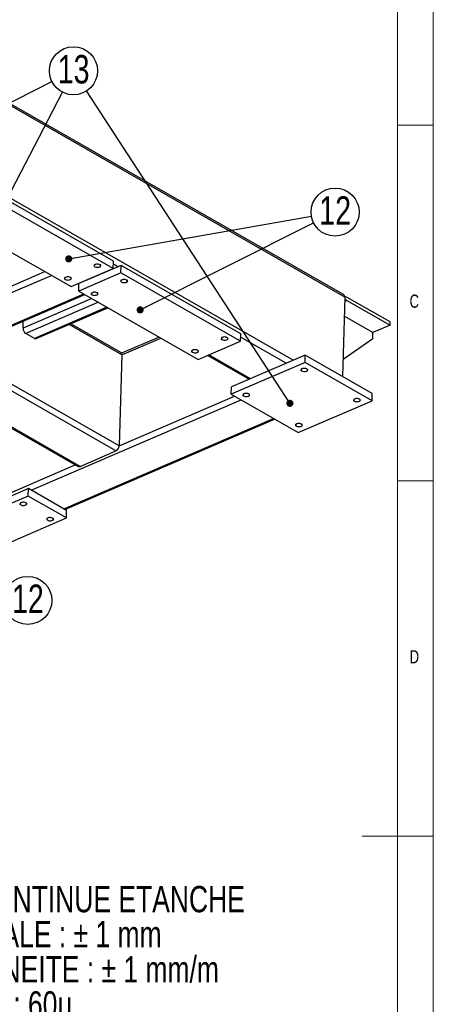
# Model space of a CAD drawing. Header units: millimetres. Extents: x 5 to 589, y 5 to 415.
# Tile 14 of 15: x 531 to 589, y 186 to 325. Entities that reach past the tile are written whole.
import ezdxf

# ---------------------------------------------------------------- set-up
doc = ezdxf.new("R2010")
doc.units = ezdxf.units.MM
doc.layers.add('NOTES', color=6, linetype='Continuous')
doc.layers.add('TRAIT-FINS', color=9, linetype='Continuous')
doc.layers.add('TRAIT-FORT', color=4, linetype='Continuous', lineweight=25)
doc.styles.add('SLDTEXTSTYLE0', font='TXT', dxfattribs={"width": 0.75})
doc.dimstyles.new('SLDDIMSTYLE3', dxfattribs={"dimtxt": 0.18, "dimasz": 1, "dimexe": 0, "dimexo": 0.0625, "dimgap": 0, "dimtad": 0, "dimtih": 1, "dimtoh": 1, "dimdec": 0, "dimrnd": 1e-09, "dimzin": 0, "dimdsep": 46, "dimtxsty": 'Standard', "dimblk1": 'DOT', "dimblk2": 'DOT', "dimsah": 1, "dimcen": 0.09, "dimadec": 0, "dimazin": 0, "dimtfac": 1, "dimtdec": 0, "dimtofl": 0, "dimtmove": 0, "dimatfit": 3, "dimldrblk": 'DOT', "dimfxl": 1, "dimfrac": 2, "dimtolj": 1, "dimtzin": 0, "dimarcsym": 0})

# ---------------------------------------------------------------- blocks, each defined once
blk = doc.blocks.new('SW_NOTE_0')
at = {"layer": 'NOTES', "color": 0, "char_height": 3.7042, "attachment_point": 1, "style": 'SLDTEXTSTYLE0'}
for s, insert in [('SOUDURES :  A=3 CONTINUE ETANCHE', (0, 4.77)), ('TOLERANCE GENERALE : ± 1 mm', (0, -0.16)), ('TOLERANCE DE PLANEITE : ± 1 mm/m', (0, -5.1)), ('PEINTURE EPOXY EP: 60µ', (0, -10.04)), ('COULEUR : BLANC RAL 9010', (0, -14.98)), ('Masse : 207.38 Kg', (0, -19.92))]:
    blk.add_mtext(s, dxfattribs=dict(at, insert=insert))
blk = doc.blocks.new('SW_NOTE_3')
at = {"layer": 'NOTES', "color": 0}
blk.add_circle((3.02, 1.52), 3.38, dxfattribs=at)
at = {"layer": 'NOTES', "color": 0, "insert": (3.04, 3.74), "char_height": 4, "attachment_point": 2, "style": 'SLDTEXTSTYLE0'}
blk.add_mtext('13', dxfattribs=at)
blk = doc.blocks.new('_Dot')
at = {"color": 0, "linetype": 'ByBlock', "lineweight": -2}
blk.add_line((-0.5, 0), (-1, 0), dxfattribs=at)
at = {"color": 0, "linetype": 'ByBlock', "const_width": 0.5}
blk.add_lwpolyline([(-0.25, 0, 1), (0.25, 0, 1)], format="xyb", close=True, dxfattribs=at)
blk = doc.blocks.new('SW_NOTE_4')
at = {"layer": 'NOTES', "color": 0}
blk.add_circle((3.33, 0.59), 3.38, dxfattribs=at)
at = {"layer": 'NOTES', "color": 0, "insert": (3.34, 2.81), "char_height": 4, "attachment_point": 2, "style": 'SLDTEXTSTYLE0'}
blk.add_mtext('12', dxfattribs=at)
blk = doc.blocks.new('SW_NOTE_8')
at = {"layer": 'NOTES', "color": 0}
blk.add_circle((1.14, -3.19), 3.38, dxfattribs=at)
at = {"layer": 'NOTES', "color": 0, "insert": (1.16, -0.96), "char_height": 4, "attachment_point": 2, "style": 'SLDTEXTSTYLE0'}
blk.add_mtext('12', dxfattribs=at)

msp = doc.modelspace()

# ---------------------------------------------------------------- linework, layer by layer
at = {"lineweight": 18}
for p, q in [((589, 5), (589, 415)), ((584, 10), (584, 410)), ((589, 310), (584, 310)), ((584, 260), (589, 260)), ((589, 210), (579, 210))]:
    msp.add_line(p, q, dxfattribs=at)
at = {"layer": 'TRAIT-FINS', "lineweight": 18, "flags": 128}
for points in [[(541.5058, 290.4198), (541.6731, 290.4662), (541.866, 290.4763), (542.0552, 290.4484), (542.2118, 290.3869), (542.3121, 290.3011), (542.3407, 290.204), (542.2933, 290.1104), (542.1771, 290.0347), (542.0098, 289.9882), (541.8169, 289.9782), (541.6277, 290.006), (541.4711, 290.0676), (541.3708, 290.1534), (541.3422, 290.2505), (541.3896, 290.344), (541.5058, 290.4198)], [(537.3577, 288.6315), (537.525, 288.6779), (537.7179, 288.688), (537.9071, 288.6601), (538.0637, 288.5986), (538.164, 288.5127), (538.1926, 288.4157), (538.1452, 288.3221), (538.029, 288.2464), (537.8617, 288.1999), (537.6688, 288.1899), (537.4796, 288.2177), (537.323, 288.2792), (537.2227, 288.3651), (537.1941, 288.4622), (537.2415, 288.5557), (537.3577, 288.6315)], [(545.2652, 288.2632), (545.4325, 288.3096), (545.6254, 288.3197), (545.8146, 288.2918), (545.9712, 288.2303), (546.0715, 288.1445), (546.1001, 288.0474), (546.0527, 287.9538), (545.9365, 287.8781), (545.7692, 287.8316), (545.5763, 287.8216), (545.3871, 287.8494), (545.2305, 287.911), (545.1302, 287.9968), (545.1016, 288.0939), (545.149, 288.1874), (545.2652, 288.2632)], [(541.1171, 286.4749), (541.2844, 286.5213), (541.4773, 286.5314), (541.6665, 286.5035), (541.8231, 286.442), (541.9234, 286.3561), (541.952, 286.2591), (541.9046, 286.1655), (541.7884, 286.0898), (541.6211, 286.0433), (541.4282, 286.0332), (541.239, 286.0611), (541.0824, 286.1226), (540.9821, 286.2085), (540.9535, 286.3056), (541.0009, 286.3991), (541.1171, 286.4749)], [(559.3629, 280.1759), (559.5302, 280.2223), (559.7231, 280.2324), (559.9123, 280.2045), (560.0689, 280.143), (560.1692, 280.0572), (560.1978, 279.9601), (560.1504, 279.8665), (560.0342, 279.7908), (559.8669, 279.7443), (559.674, 279.7343), (559.4848, 279.7621), (559.3282, 279.8237), (559.2279, 279.9095), (559.1993, 280.0066), (559.2467, 280.1001), (559.3629, 280.1759)], [(555.2148, 278.3876), (555.3821, 278.434), (555.575, 278.4441), (555.7642, 278.4162), (555.9208, 278.3547), (556.0211, 278.2688), (556.0497, 278.1718), (556.0023, 278.0782), (555.8861, 278.0024), (555.7188, 277.956), (555.5259, 277.9459), (555.3367, 277.9738), (555.1801, 278.0353), (555.0798, 278.1212), (555.0512, 278.2183), (555.0986, 278.3118), (555.2148, 278.3876)], [(570.5599, 275.7621), (570.7272, 275.8085), (570.9201, 275.8186), (571.1093, 275.7907), (571.266, 275.7292), (571.3662, 275.6434), (571.3948, 275.5463), (571.3474, 275.4528), (571.2313, 275.377), (571.064, 275.3305), (570.8711, 275.3205), (570.6819, 275.3483), (570.5252, 275.4099), (570.425, 275.4957), (570.3964, 275.5928), (570.4438, 275.6863), (570.5599, 275.7621)], [(562.4119, 272.2493), (562.5792, 272.2958), (562.7721, 272.3058), (562.9613, 272.278), (563.1179, 272.2164), (563.2182, 272.1306), (563.2468, 272.0335), (563.1994, 271.94), (563.0832, 271.8642), (562.9159, 271.8178), (562.723, 271.8077), (562.5338, 271.8356), (562.3772, 271.8971), (562.2769, 271.9829), (562.2483, 272.08), (562.2957, 272.1736), (562.4119, 272.2493)], [(577.9445, 271.5259), (578.1117, 271.5723), (578.3047, 271.5824), (578.4938, 271.5545), (578.6505, 271.493), (578.7507, 271.4072), (578.7794, 271.3101), (578.732, 271.2165), (578.6158, 271.1408), (578.4485, 271.0943), (578.2556, 271.0843), (578.0664, 271.1121), (577.9098, 271.1737), (577.8095, 271.2595), (577.7809, 271.3566), (577.8283, 271.4501), (577.9445, 271.5259)], [(569.7964, 268.0131), (569.9637, 268.0596), (570.1566, 268.0696), (570.3458, 268.0418), (570.5024, 267.9802), (570.6027, 267.8944), (570.6313, 267.7973), (570.5839, 267.7038), (570.4677, 267.628), (570.3004, 267.5816), (570.1075, 267.5715), (569.9183, 267.5994), (569.7617, 267.6609), (569.6614, 267.7467), (569.6328, 267.8438), (569.6802, 267.9374), (569.7964, 268.0131)], [(531.1137, 256.9349), (531.281, 256.9814), (531.4739, 256.9914), (531.6631, 256.9636), (531.8197, 256.9021), (531.92, 256.8162), (531.9486, 256.7191), (531.9012, 256.6256), (531.785, 256.5498), (531.6177, 256.5034), (531.4248, 256.4933), (531.2356, 256.5212), (531.079, 256.5827), (530.9787, 256.6686), (530.9501, 256.7656), (530.9975, 256.8592), (531.1137, 256.9349)], [(534.8731, 254.7783), (535.0404, 254.8248), (535.2333, 254.8348), (535.4225, 254.807), (535.5791, 254.7454), (535.6794, 254.6596), (535.708, 254.5625), (535.6606, 254.469), (535.5444, 254.3932), (535.3771, 254.3468), (535.1842, 254.3367), (534.995, 254.3646), (534.8384, 254.4261), (534.7381, 254.5119), (534.7095, 254.609), (534.7569, 254.7026), (534.8731, 254.7783)]]:
    msp.add_lwpolyline(points, dxfattribs=at)
at = {"layer": 'TRAIT-FORT', "lineweight": 25}
for p, q in [((576.2949, 286.216), (513.4763, 322.2525)), ((576.5835, 285.8052), (513.4795, 322.0055)), ((569.3337, 276.9339), (522.0197, 304.0761)), ((544.1034, 290.8793), (527.3204, 300.507)), ((544.073, 289.8402), (527.29, 299.468)), ((521.3641, 296.9132), (538.1471, 287.2855)), ((544.073, 289.8402), (544.1034, 290.8793)), ((517.7412, 282.1855), (534.4674, 289.3964)), ((538.1471, 287.2855), (544.073, 289.8402)), ((545.1775, 290.2631), (539.2517, 287.7083)), ((544.7331, 290.0715), (544.0906, 290.4401)), ((545.1471, 289.2241), (545.1775, 290.2631)), ((561.9605, 280.6353), (545.1775, 290.2631)), ((518.6545, 281.6616), (535.3807, 288.8725)), ((545.1471, 289.2241), (539.2212, 286.6693)), ((561.9301, 279.5963), (545.1471, 289.2241)), ((539.2517, 287.7083), (539.1986, 287.7388)), ((539.2212, 286.6693), (539.2517, 287.7083)), ((539.2212, 286.6693), (556.0042, 277.0416)), ((539.4615, 287.8521), (539.5146, 287.8217)), ((539.4803, 287.8603), (539.5334, 287.8298)), ((539.6961, 287.8999), (539.643, 287.9304)), ((523.2195, 279.0428), (539.9456, 286.2537)), ((523.3593, 278.9627), (540.0854, 286.1736)), ((541.0636, 285.6124), (531.4034, 281.4478)), ((576.5835, 285.8052), (576.2569, 274.6669)), ((576.887, 285.347), (576.566, 285.2087)), ((576.887, 285.347), (582.9289, 281.8811)), ((582.9416, 282.314), (576.8997, 285.78)), ((541.9769, 285.0885), (531.7909, 280.6972)), ((543.1852, 284.3953), (532.9993, 280.004)), ((533.2521, 279.9725), (543.325, 284.3151)), ((531.4034, 281.4478), (531.4326, 282.4432)), ((580.5215, 280.8432), (576.5056, 283.147)), ((545.2873, 277.7091), (537.8708, 281.9637)), ((545.1414, 278.038), (538.1148, 282.0689)), ((582.9289, 281.8811), (580.5215, 280.8432)), ((582.9289, 281.8811), (582.9416, 282.314)), ((532.9993, 280.004), (531.7909, 280.6972)), ((550.4941, 280.2025), (545.239, 277.937)), ((545.2873, 277.7091), (550.7415, 280.0606)), ((561.9301, 279.5963), (561.9605, 280.6353)), ((568.3636, 276.5156), (561.9477, 280.1962)), ((576.3283, 277.1014), (580.4961, 279.9773)), ((580.4961, 279.9773), (580.5215, 280.8432)), ((556.0042, 277.0416), (561.9301, 279.5963)), ((545.2873, 277.7091), (544.9115, 264.8944)), ((557.3374, 277.6164), (563.1639, 274.274)), ((563.3266, 274.3441), (557.5001, 277.6865)), ((571.0302, 277.6653), (560.6599, 273.1945)), ((570.9997, 276.6262), (571.0302, 277.6653)), ((580.4287, 272.2737), (571.0302, 277.6653)), ((544.4519, 264.1833), (523.9907, 275.9211)), ((544.9115, 264.8944), (524.9608, 276.3394)), ((570.9997, 276.6262), (560.6295, 272.1554)), ((580.3982, 271.2347), (570.9997, 276.6262)), ((518.791, 273.6794), (539.1316, 262.0109)), ((539.4149, 262.0118), (518.9537, 273.7496)), ((560.6295, 272.1554), (560.6599, 273.1945)), ((544.9115, 264.8944), (561.1119, 271.8787)), ((560.6295, 272.1554), (570.0279, 266.7639)), ((580.3982, 271.2347), (580.4287, 272.2737)), ((532.5585, 258.6512), (562.0252, 271.3548)), ((570.0279, 266.7639), (580.3982, 271.2347)), ((537.1235, 256.0324), (566.5902, 268.736)), ((537.2632, 255.9522), (566.7299, 268.6558)), ((539.4149, 262.0118), (544.4519, 264.1833)), ((485.1272, 239.1204), (538.7417, 262.2345)), ((532.1252, 257.8432), (513.6069, 249.8596)), ((532.1557, 258.8822), (513.6374, 250.8987)), ((532.1252, 257.8432), (532.1557, 258.8822)), ((537.4958, 254.7623), (532.1252, 257.8432)), ((537.5263, 255.8013), (532.1557, 258.8822)), ((518.9775, 246.7788), (537.4958, 254.7623)), ((537.4958, 254.7623), (537.5263, 255.8013))]:
    msp.add_line(p, q, dxfattribs=at)
at = {"layer": 'TRAIT-FORT', "lineweight": 25, "flags": 128}
for points in [[(541.5081, 290.0835), (541.6067, 290.0405), (541.7244, 290.0127), (541.8515, 290.0022), (541.9778, 290.0099), (542.093, 290.0352), (542.1879, 290.0762), (542.2547, 290.1293), (542.288, 290.1904), (542.2852, 290.2544), (542.2464, 290.3163), (542.1748, 290.3709), (542.0762, 290.4139), (541.9585, 290.4418), (541.8314, 290.4523), (541.7051, 290.4446), (541.5899, 290.4192), (541.495, 290.3783), (541.4282, 290.3252), (541.3949, 290.2641), (541.3977, 290.2), (541.4365, 290.1382), (541.5081, 290.0835)], [(537.36, 288.2952), (537.4586, 288.2522), (537.5763, 288.2243), (537.7034, 288.2138), (537.8297, 288.2216), (537.9449, 288.2469), (538.0398, 288.2878), (538.1066, 288.341), (538.1399, 288.4021), (538.1371, 288.4661), (538.0983, 288.528), (538.0267, 288.5826), (537.9281, 288.6256), (537.8104, 288.6535), (537.6833, 288.664), (537.557, 288.6563), (537.4418, 288.6309), (537.3469, 288.59), (537.2801, 288.5369), (537.2467, 288.4758), (537.2496, 288.4117), (537.2884, 288.3499), (537.36, 288.2952)], [(545.2675, 287.9269), (545.3661, 287.8839), (545.4837, 287.856), (545.6109, 287.8455), (545.7372, 287.8533), (545.8524, 287.8786), (545.9473, 287.9195), (546.0141, 287.9727), (546.0474, 288.0338), (546.0446, 288.0978), (546.0058, 288.1597), (545.9342, 288.2143), (545.8356, 288.2573), (545.7179, 288.2852), (545.5908, 288.2957), (545.4645, 288.288), (545.3493, 288.2626), (545.2544, 288.2217), (545.1876, 288.1686), (545.1542, 288.1075), (545.1571, 288.0434), (545.1959, 287.9816), (545.2675, 287.9269)], [(541.1194, 286.1386), (541.218, 286.0956), (541.3356, 286.0677), (541.4628, 286.0572), (541.5891, 286.065), (541.7043, 286.0903), (541.7992, 286.1312), (541.866, 286.1844), (541.8993, 286.2454), (541.8965, 286.3095), (541.8577, 286.3714), (541.7861, 286.426), (541.6874, 286.469), (541.5698, 286.4969), (541.4427, 286.5074), (541.3164, 286.4996), (541.2012, 286.4743), (541.1063, 286.4334), (541.0395, 286.3802), (541.0061, 286.3192), (541.009, 286.2551), (541.0478, 286.1932), (541.1194, 286.1386)], [(559.3652, 279.8396), (559.4638, 279.7966), (559.5815, 279.7687), (559.7086, 279.7582), (559.8349, 279.766), (559.9501, 279.7913), (560.045, 279.8322), (560.1118, 279.8854), (560.1451, 279.9465), (560.1423, 280.0105), (560.1035, 280.0724), (560.0319, 280.127), (559.9333, 280.17), (559.8156, 280.1979), (559.6885, 280.2084), (559.5622, 280.2007), (559.447, 280.1753), (559.3521, 280.1344), (559.2853, 280.0813), (559.252, 280.0202), (559.2548, 279.9561), (559.2936, 279.8943), (559.3652, 279.8396)], [(555.2171, 278.0513), (555.3157, 278.0083), (555.4334, 277.9804), (555.5605, 277.9699), (555.6868, 277.9777), (555.802, 278.003), (555.8969, 278.0439), (555.9637, 278.0971), (555.997, 278.1581), (555.9942, 278.2222), (555.9554, 278.2841), (555.8838, 278.3387), (555.7852, 278.3817), (555.6675, 278.4096), (555.5404, 278.4201), (555.4141, 278.4123), (555.2989, 278.387), (555.204, 278.3461), (555.1372, 278.2929), (555.1039, 278.2319), (555.1067, 278.1678), (555.1455, 278.1059), (555.2171, 278.0513)], [(570.5623, 275.4258), (570.6609, 275.3828), (570.7785, 275.355), (570.9056, 275.3445), (571.0319, 275.3522), (571.1472, 275.3776), (571.2421, 275.4185), (571.3089, 275.4716), (571.3422, 275.5327), (571.3393, 275.5967), (571.3005, 275.6586), (571.2289, 275.7132), (571.1303, 275.7563), (571.0127, 275.7841), (570.8856, 275.7946), (570.7593, 275.7869), (570.644, 275.7615), (570.5491, 275.7206), (570.4823, 275.6675), (570.449, 275.6064), (570.4519, 275.5423), (570.4907, 275.4805), (570.5623, 275.4258)], [(562.4142, 271.9131), (562.5128, 271.8701), (562.6305, 271.8422), (562.7576, 271.8317), (562.8839, 271.8394), (562.9991, 271.8648), (563.094, 271.9057), (563.1608, 271.9588), (563.1941, 272.0199), (563.1913, 272.084), (563.1525, 272.1458), (563.0809, 272.2005), (562.9823, 272.2435), (562.8646, 272.2714), (562.7375, 272.2819), (562.6112, 272.2741), (562.496, 272.2488), (562.4011, 272.2079), (562.3343, 272.1547), (562.301, 272.0936), (562.3038, 272.0296), (562.3426, 271.9677), (562.4142, 271.9131)], [(577.9468, 271.1896), (578.0454, 271.1466), (578.163, 271.1188), (578.2901, 271.1083), (578.4164, 271.116), (578.5317, 271.1414), (578.6266, 271.1823), (578.6934, 271.2354), (578.7267, 271.2965), (578.7239, 271.3605), (578.6851, 271.4224), (578.6135, 271.477), (578.5148, 271.52), (578.3972, 271.5479), (578.2701, 271.5584), (578.1438, 271.5507), (578.0285, 271.5253), (577.9337, 271.4844), (577.8669, 271.4313), (577.8335, 271.3702), (577.8364, 271.3061), (577.8752, 271.2443), (577.9468, 271.1896)], [(569.7987, 267.6769), (569.8973, 267.6339), (570.015, 267.606), (570.1421, 267.5955), (570.2684, 267.6032), (570.3836, 267.6286), (570.4785, 267.6695), (570.5453, 267.7226), (570.5787, 267.7837), (570.5758, 267.8478), (570.537, 267.9096), (570.4654, 267.9643), (570.3668, 268.0073), (570.2492, 268.0352), (570.122, 268.0457), (569.9957, 268.0379), (569.8805, 268.0126), (569.7856, 267.9717), (569.7188, 267.9185), (569.6855, 267.8574), (569.6883, 267.7934), (569.7271, 267.7315), (569.7987, 267.6769)], [(531.116, 256.5987), (531.2146, 256.5557), (531.3323, 256.5278), (531.4594, 256.5173), (531.5857, 256.525), (531.7009, 256.5504), (531.7958, 256.5913), (531.8626, 256.6444), (531.8959, 256.7055), (531.8931, 256.7696), (531.8543, 256.8314), (531.7827, 256.8861), (531.6841, 256.9291), (531.5664, 256.957), (531.4393, 256.9675), (531.313, 256.9597), (531.1978, 256.9344), (531.1029, 256.8935), (531.0361, 256.8403), (531.0028, 256.7792), (531.0056, 256.7152), (531.0444, 256.6533), (531.116, 256.5987)], [(534.8754, 254.4421), (534.974, 254.3991), (535.0916, 254.3712), (535.2188, 254.3607), (535.3451, 254.3684), (535.4603, 254.3938), (535.5552, 254.4347), (535.622, 254.4878), (535.6553, 254.5489), (535.6525, 254.613), (535.6137, 254.6748), (535.5421, 254.7295), (535.4435, 254.7725), (535.3258, 254.8004), (535.1987, 254.8108), (535.0724, 254.8031), (534.9572, 254.7778), (534.8623, 254.7368), (534.7955, 254.6837), (534.7621, 254.6226), (534.765, 254.5586), (534.8038, 254.4967), (534.8754, 254.4421)]]:
    msp.add_lwpolyline(points, dxfattribs=at)
at = {"layer": 'TRAIT-FORT', "lineweight": 25}
for centre, radius, start, end in [((576.7629, 285.1781), 0.2096, 53.689807, 158.900235), ((576.6218, 285.3435), 0.5174, 57.511178, 94.572205), ((532.2953, 281.4329), 0.892, 179.047017, 235.571552), ((533.1561, 280.2322), 0.2769, 235.5182, 290.291315), ((544.9412, 277.7524), 0.3488, 352.87646, 54.970021), ((544.0658, 264.937), 0.8468, 297.123547, 357.118574), ((539.2723, 262.2874), 0.3103, 243.026733, 297.349252)]:
    msp.add_arc(centre, radius, start, end, dxfattribs=at)
msp.add_ellipse((575.7363, 285.8447), major_axis=(0.8469, -0.0482), ratio=0.61259053, start_param=0.01689687, end_param=0.88590138, dxfattribs=at)

# ---------------------------------------------------------------- block references
at = {"layer": 'NOTES'}
for name, p in [('SW_NOTE_3', (535.4665, 316.115)), ('SW_NOTE_4', (571.8867, 297.1749)), ('SW_NOTE_8', (530.9314, 246.3549)), ('SW_NOTE_0', (491.432, 198.2466))]:
    msp.add_blockref(name, p, dxfattribs=at)

# ---------------------------------------------------------------- texts
at = {"layer": 'NOTES', "char_height": 1.8521, "attachment_point": 1, "style": 'SLDTEXTSTYLE0'}
for s, insert in [('C', (585.6667, 286.168)), ('D', (585.6667, 236.168))]:
    msp.add_mtext(s, dxfattribs=dict(at, insert=insert))

# ---------------------------------------------------------------- leaders
at = {"layer": 'NOTES'}
for points in [[(512.8615, 304.7537), (535.4665, 316.115)], [(518.1753, 278.4061), (536.9341, 314.6295)], [(568.8777, 270.8783), (540.3349, 314.7971)], [(537.8202, 291.1876), (571.8867, 297.1749)], [(547.8507, 284.0147), (572.1956, 296.2417)]]:
    msp.add_leader(points, dimstyle='SLDDIMSTYLE3', dxfattribs=at)

doc.saveas('drawing.dxf')
